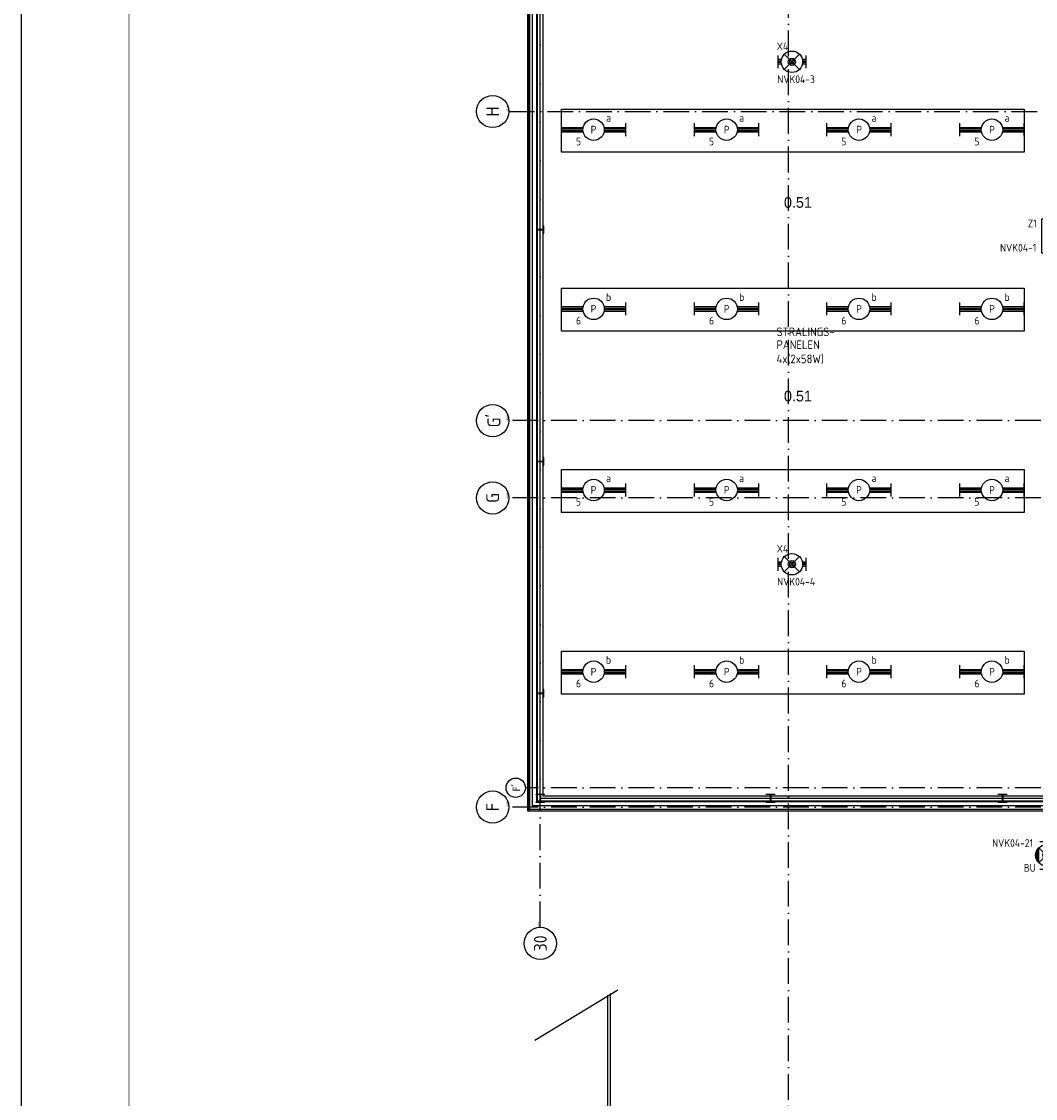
# Model space of a CAD drawing. Header units: millimetres. Extents: x -6587 to 112313, y 244 to 84344.
# Tile 10 of 58: x -6587 to 17014, y 34147 to 59229. Entities that reach past the tile are written whole.
import ezdxf
from ezdxf.enums import TextEntityAlignment as Align

# ---------------------------------------------------------------- set-up
doc = ezdxf.new("R2010")
doc.units = ezdxf.units.MM
doc.header["$LTSCALE"] = 100
doc.linetypes.add('DASHDOT', pattern=[9, 6, -1.5, 0, -1.5])
doc.layers.get('0').update_dxf_attribs({"linetype": 'CONTINUOUS'})
for name, color, linetype in [('AL$7----_STRAMIEN', 1, 'DASHDOT'), ('ALN-----_BLOCKNAAM', 2, 'CONTINUOUS'), ('BL$4----', 7, 'CONTINUOUS'), ('BOUW', 8, 'CONTINUOUS'), ('EB63101-_ATTRIB', 2, 'CONTINUOUS'), ('EB63202-_ATTRIB', 2, 'CONTINUOUS'), ('EB63501-_ATTRIB', 2, 'CONTINUOUS'), ('EL63101-_LICHT-ARM', 3, 'CONTINUOUS'), ('EL63202-_NOODVRL-TXT', 3, 'CONTINUOUS'), ('EL63501-_NOODVRL-ARM', 3, 'CONTINUOUS'), ('KABELGOOT', 8, 'CONTINUOUS'), ('LIJN025', 10, 'CONTINUOUS'), ('LIJN050', 90, 'CONTINUOUS'), ('TEKST25', 10, 'CONTINUOUS'), ('TEKST35', 50, 'CONTINUOUS'), ('TEKST50', 90, 'CONTINUOUS')]:
    doc.layers.add(name, color=color, linetype=linetype)
doc.styles.add('1_8', font='iso', dxfattribs={"width": 0.7, "height": 1.8})
doc.styles.add('BURO-025', font='BUROFONT.shx', dxfattribs={"height": 250})
doc.styles.add('ISO', font='iso.shx')
doc.styles.add('MAATVOERING', font='iso.shx')
doc.styles.add('ROMAND', font='romand')
doc.styles.get("Standard").update_dxf_attribs({"font": 'iso.shx'})
doc.styles.add('TECHNIC', font='technic_.ttf')

# ---------------------------------------------------------------- blocks, each defined once
blk = doc.blocks.new('A0-G')
at = {"layer": 'LIJN025'}
blk.add_lwpolyline([(1189, 841), (1189, 0), (0, 0), (0, 841)], close=True, dxfattribs=at)
at = {"layer": 'LIJN050', "const_width": 0.2}
blk.add_lwpolyline([(1184, 836), (25, 836), (25, 5), (1184, 5)], close=True, dxfattribs=at)
at = {"layer": 'TEKST25', "style": 'ROMAND', "width": 2.899115}
blk.add_attdef('STATUS', text='', height=2.5, dxfattribs=at).set_placement((1143, 71.5), (1182, 71.5), align=Align.FIT)
at = {"layer": 'TEKST25', "style": 'ISO'}
for tag, p in [('E', (1144.25, 66)), ('NAAM-E', (1155.75, 66)), ('DATUM-E', (1174, 66)), ('D', (1144.25, 61)), ('NAAM-D', (1155.75, 61)), ('DATUM-D', (1174, 61)), ('C', (1144.25, 56)), ('NAAM-C', (1155.75, 56)), ('DATUM-C', (1174, 56)), ('B', (1144.25, 51)), ('NAAM-B', (1155.75, 51)), ('DATUM-B', (1174, 51)), ('A', (1144.25, 46)), ('NAAM-A', (1155.75, 46)), ('DATUM-A', (1174, 46))]:
    blk.add_attdef(tag, text='', height=2.5, dxfattribs=at).set_placement(p, align=Align.CENTER)
for tag, p in [('DATUM', (1021.75, 36.25)), ('SCHAAL', (1057, 36.25)), ('GETEKEND', (1087.25, 36.25)), ('GECONTOL.', (1122, 36.25)), ('FORMAAT', (1152.25, 28.25))]:
    blk.add_attdef(tag, p, '', height=2.5, dxfattribs=at)
at = {"layer": 'TEKST35', "style": 'ISO'}
for tag, p in [('PROJECT', (1023.5, 72.5)), ('PLAATS', (1023.5, 63.5)), ('INSTALLATIE-REGEL1', (1023.5, 52.5)), ('INSTALLATIE-REGEL2', (1023.5, 43.5))]:
    blk.add_attdef(tag, p, '', height=4, dxfattribs=at)
blk.add_attdef('PROJ.NR.', text='', height=4, dxfattribs=at).set_placement((1170, 23), align=Align.CENTER)
at = {"layer": 'TEKST50', "style": 'ISO'}
blk.add_attdef('FILE-NAAM', text='', height=5, dxfattribs=at).set_placement((1162.5, 7.5), align=Align.CENTER)
blk = doc.blocks.new('EJ3T01W')
at = {"color": 0}
for p, q in [((-3.25, -1.5), (-3.25, 1.5)), ((-3.25, 0.52), (-2.44, 0.52)), ((-3.25, 0.17), (-2.49, 0.17)), ((-1.77, 1.77), (1.77, -1.77)), ((1.77, 1.77), (-1.77, -1.77)), ((2.44, 0.52), (3.25, 0.52)), ((2.49, 0.17), (3.25, 0.17)), ((3.25, -1.5), (3.25, 1.5)), ((-3.25, -0.17), (-2.49, -0.17)), ((-3.25, -0.52), (-2.44, -0.52)), ((2.44, -0.52), (3.25, -0.52)), ((2.49, -0.17), (3.25, -0.17))]:
    blk.add_line(p, q, dxfattribs=at)
for p, q in [((1.77, -1.77), (-1.77, -1.77)), ((1.48, -2.02), (-1.48, -2.02)), ((1.05, -2.27), (-1.05, -2.27))]:
    blk.add_line(p, q)
at = {"color": 6}
blk.add_lwpolyline([(1.77, -1.77), (1.75, -1.75)], dxfattribs=at)
at = {"color": 0}
for radius in [2.5, 0.85, 0.5]:
    blk.add_circle((0, 0), radius, dxfattribs=at)
at = {"color": 6, "style": '1_8'}
for tag, flags, p in [('A_CODE', 8, (-3.5, 2.75)), ('SCHAK', 8, (3.5, 2.75)), ('GROEP', 8, (-3.5, -2.75)), ('KAST', 9, (3.5, -2.75))]:
    blk.add_attdef(tag, text='', height=1.8, dxfattribs=dict(at, flags=flags)).set_placement(p, align=Align.MIDDLE)
blk = doc.blocks.new('ES3N026')
for p, q in [((-1.5, 0.75), (-1, 0.25)), ((0.38, -0.88), (0.38, 0.87)), ((2.25, 1.25), (2.25, -1.25)), ((2.5, 1.25), (2.5, -1.25)), ((2.75, 1.25), (2.75, -1.25)), ((3, 1.25), (3, -1.25))]:
    blk.add_line(p, q)
for points in [[(4.01, 2.01), (4.01, -1.98), (-3.99, -1.98), (-3.99, 2.01)], [(3.25, -1.25), (2, -1.25), (2, 1.25), (3.25, 1.25)], [(0.38, -0.88), (1.12, -0.13), (-0.37, -0.13)]]:
    blk.add_lwpolyline(points, close=True)
for points in [[(-0.75, 1.5), (-2.5, -0.25), (-3.5, -0.25)], [(-1.25, 1), (-2.25, 1), (-2.75, 0.5)], [(-2, 0.25), (-1.25, -0.5), (-1.25, -1.5)]]:
    blk.add_lwpolyline(points)
at = {"style": '1_8'}
for tag, flags, p in [('A_CODE', 8, (-3.5, 2.75)), ('SCHAK', 8, (3.5, 2.75)), ('GROEP', 8, (-3.5, -2.75)), ('KAST', 9, (3.5, -2.75))]:
    blk.add_attdef(tag, text='', height=1.8, dxfattribs=dict(at, flags=flags)).set_placement(p, align=Align.MIDDLE_CENTER)
at = {"color": 2, "style": '1_8', "flags": 8}
blk.add_attdef('NUMMER', text='', height=1.8, dxfattribs=at).set_placement((4, 3.75), align=Align.MIDDLE)
blk = doc.blocks.new('EJ3T30')
at = {"color": 0}
for p, q in [((-7.5, -1.5), (-7.5, 1.5)), ((-7.5, 0.52), (-2.44, 0.52)), ((-7.5, 0.17), (-2.49, 0.17)), ((2.44, 0.52), (7.5, 0.52)), ((2.49, 0.17), (7.5, 0.17)), ((7.5, -1.5), (7.5, 1.5)), ((-7.5, -0.18), (-2.49, -0.18)), ((-7.5, -0.53), (-2.44, -0.53)), ((2.44, -0.53), (7.5, -0.53)), ((2.49, -0.18), (7.5, -0.18))]:
    blk.add_line(p, q, dxfattribs=at)
blk.add_circle((0, 0), 2.5, dxfattribs=at)
at = {"color": 6, "style": '1_8'}
for tag, flags, p in [('SCHAK', 8, (3.5, 2.75)), ('A_CODE', 8, (0, 0)), ('GROEP', 8, (-3.5, -2.75)), ('KAST', 9, (3.5, -2.75))]:
    blk.add_attdef(tag, text='', height=1.8, dxfattribs=dict(at, flags=flags)).set_placement(p, align=Align.MIDDLE)
blk = doc.blocks.new('EJ3T01')
at = {"color": 0}
for p, q in [((-3.25, -1.5), (-3.25, 1.5)), ((-3.25, 0.52), (-2.44, 0.52)), ((-3.25, 0.17), (-2.49, 0.17)), ((-1.77, 1.77), (1.77, -1.77)), ((1.77, 1.77), (-1.77, -1.77)), ((2.44, 0.52), (3.25, 0.52)), ((2.49, 0.17), (3.25, 0.17)), ((3.25, -1.5), (3.25, 1.5)), ((-3.25, -0.17), (-2.49, -0.17)), ((-3.25, -0.52), (-2.44, -0.52)), ((2.44, -0.52), (3.25, -0.52)), ((2.49, -0.17), (3.25, -0.17))]:
    blk.add_line(p, q, dxfattribs=at)
at = {"color": 6}
blk.add_lwpolyline([(1.77, -1.77), (1.75, -1.75)], dxfattribs=at)
at = {"color": 0}
for radius in [2.5, 0.85, 0.5]:
    blk.add_circle((0, 0), radius, dxfattribs=at)
at = {"color": 6, "style": '1_8'}
for tag, flags, p in [('A_CODE', 8, (-3.5, 2.75)), ('SCHAK', 8, (3.5, 2.75)), ('GROEP', 8, (-3.5, -2.75)), ('KAST', 9, (3.5, -2.75))]:
    blk.add_attdef(tag, text='', height=1.8, dxfattribs=dict(at, flags=flags)).set_placement(p, align=Align.MIDDLE)
blk = doc.blocks.new('1010')
at = {"layer": 'AL$7----_STRAMIEN', "color": 7, "linetype": 'Continuous'}
blk.add_circle((0, 750), 750, dxfattribs=at)
at = {"layer": 'AL$7----_STRAMIEN', "color": 3, "linetype": 'Continuous'}
blk.add_attdef('STR-NAAM', text='', height=600, rotation=360, dxfattribs=at).set_placement((0, 750), align=Align.MIDDLE)
at = {"layer": 'ALN-----_BLOCKNAAM', "linetype": 'Continuous'}
blk.add_text('1010', height=100, dxfattribs=at).set_placement((0, 0))
blk = doc.blocks.new('1011')
at = {"layer": 'AL$7----_STRAMIEN', "color": 7, "linetype": 'Continuous'}
blk.add_circle((-750, 0), 750, dxfattribs=at)
at = {"layer": 'AL$7----_STRAMIEN', "color": 3, "linetype": 'Continuous'}
blk.add_attdef('STR-NAAM', text='', height=600, rotation=360, dxfattribs=at).set_placement((-750, 0), align=Align.MIDDLE)
at = {"layer": 'ALN-----_BLOCKNAAM', "linetype": 'Continuous'}
blk.add_text('1011', height=100, dxfattribs=at).set_placement((0, 0))
blk = doc.blocks.new('XREF')
at = {"layer": 'AL$7----_STRAMIEN', "color": 1}
for p, q in [((161830, 51965), (161830, 90956)), ((161830, 51965), (161830, 90956)), ((167605, 19143), (167605, 90958)), ((161096, 70965), (250890, 70965)), ((250890, 63765), (161096, 63765)), ((250890, 61965), (161096, 61965)), ((250890, 55215), (161477, 55215)), ((250890, 54765), (161096, 54765))]:
    blk.add_line(p, q, dxfattribs=at)
at = {"layer": 'BL$4----', "color": 8, "linetype": 'Continuous'}
for p, q in [((161700, 49337), (163633, 50510)), ((163466, 44263), (163466, 50427)), ((163401, 44249), (163401, 50388))]:
    blk.add_line(p, q, dxfattribs=at)
at = {"layer": 'BOUW'}
for p, q in [((161560, 88905), (161560, 54675)), ((161730, 55065), (161930, 55065)), ((161730, 55055), (161730, 55065)), ((161809, 55055), (161730, 55055)), ((161827, 54903), (161827, 55037)), ((161834, 55037), (161834, 54903)), ((161930, 55055), (161852, 55055)), ((161930, 55065), (161930, 55055)), ((167090, 55065), (167290, 55065)), ((167090, 55055), (167090, 55065)), ((167169, 55055), (167090, 55055)), ((167187, 54903), (167187, 55037)), ((167194, 55037), (167194, 54903)), ((167290, 55055), (167212, 55055)), ((167290, 55065), (167290, 55055)), ((172490, 55065), (172690, 55065)), ((172490, 55055), (172490, 55065)), ((172569, 55055), (172490, 55055)), ((172587, 54903), (172587, 55037)), ((172594, 55037), (172594, 54903)), ((172690, 55055), (172612, 55055)), ((172690, 55065), (172690, 55055)), ((161730, 54885), (161809, 54885)), ((161730, 54875), (161730, 54885)), ((161930, 54875), (161730, 54875)), ((161852, 54885), (161930, 54885)), ((161930, 54885), (161930, 54875)), ((167090, 54885), (167169, 54885)), ((167090, 54875), (167090, 54885)), ((167290, 54875), (167090, 54875)), ((167212, 54885), (167290, 54885)), ((167290, 54885), (167290, 54875)), ((172490, 54885), (172569, 54885)), ((172490, 54875), (172490, 54885)), ((172690, 54875), (172490, 54875)), ((172612, 54885), (172690, 54885)), ((172690, 54885), (172690, 54875)), ((161560, 54675), (174070, 54675))]:
    blk.add_line(p, q, dxfattribs=at)
for points in [[(190989, 82656), (191130, 82656), (191130, 88905), (161535, 88905), (161535, 54675), (174070, 54679)], [(190989, 82696), (191090, 82696), (191090, 88865), (161575, 88865), (161575, 54715), (174070, 54719)], [(174190, 54495), (174190, 54791), (161651, 54791), (161651, 88810), (183210, 88810)], [(174290, 54495), (174290, 54891), (161751, 54891), (161751, 88710), (183210, 88710)], [(174290, 54966), (161826, 54966), (161826, 88647), (183210, 88647)]]:
    blk.add_lwpolyline(points, dxfattribs=at)
blk.add_lwpolyline([(174290, 54903), (161764, 54903), (161764, 88710), (183210, 88710), (183210, 88585), (161889, 88585), (161889, 55028), (174290, 55028)], close=True, dxfattribs=at)
for points in [[(161891, 68211, -0.414214), (161906, 68196), (161906, 68124), (161916, 68124), (161916, 68304), (161906, 68304), (161906, 68232, -0.414214), (161891, 68217), (161769, 68217, -0.414214), (161754, 68232), (161754, 68304), (161745, 68304), (161745, 68124), (161754, 68124), (161754, 68196, -0.414214), (161769, 68211)], [(161891, 62811, -0.414214), (161906, 62796), (161906, 62724), (161916, 62724), (161916, 62904), (161906, 62904), (161906, 62832, -0.414214), (161891, 62817), (161769, 62817, -0.414214), (161754, 62832), (161754, 62904), (161745, 62904), (161745, 62724), (161754, 62724), (161754, 62796, -0.414214), (161769, 62811)], [(161891, 57411, -0.414214), (161906, 57396), (161906, 57324), (161916, 57324), (161916, 57504), (161906, 57504), (161906, 57432, -0.414214), (161891, 57417), (161769, 57417, -0.414214), (161754, 57432), (161754, 57504), (161745, 57504), (161745, 57324), (161754, 57324), (161754, 57396, -0.414214), (161769, 57411)]]:
    blk.add_lwpolyline(points, format="xyb", close=True, dxfattribs=at)
for centre, start, end in [((161809, 55037), 0, 90), ((161852, 55037), 90, 180), ((167169, 55037), 0, 90), ((167212, 55037), 90, 180), ((172569, 55037), 0, 90), ((172612, 55037), 90, 180), ((161809, 54903), 270, 0), ((161852, 54903), 180, 270), ((167169, 54903), 270, 0), ((167212, 54903), 180, 270), ((172569, 54903), 270, 0), ((172612, 54903), 180, 270)]:
    blk.add_arc(centre, 18, start, end, dxfattribs=at)
at = {"layer": 'AL$7----_STRAMIEN', "rotation": 90}
for p, xscale, yscale, zscale, values in [((161096, 70965), 0.5, 0.5, 0.5, {'STR-NAAM': 'H'}), ((161096, 70965), 0.5, 0.5, 0.5, {'STR-NAAM': 'H'}), ((161096, 63765), 0.5, 0.5, 0.5, {'STR-NAAM': "G'"}), ((161096, 63765), 0.5, 0.5, 0.5, {'STR-NAAM': "G'"}), ((161096, 61965), 0.5, 0.5, 0.5, {'STR-NAAM': 'G'}), ((161096, 61965), 0.5, 0.5, 0.5, {'STR-NAAM': 'G'}), ((161482, 55215), 0.3, 0.3, 0.3, {'STR-NAAM': "F'"}), ((161096, 54765), 0.5, 0.5, 0.5, {'STR-NAAM': 'F'})]:
    blk.add_blockref('1010', p, dxfattribs=dict(at, xscale=xscale, yscale=yscale, zscale=zscale)).add_auto_attribs(values)
at = {"layer": 'AL$7----_STRAMIEN', "color": 8, "xscale": 0.5, "yscale": 0.5, "zscale": 0.5, "rotation": 90}
blk.add_blockref('1011', (161830, 51965), dxfattribs=at).add_auto_attribs({'STR-NAAM': '30'})
blk.add_blockref('1011', (161830, 51965), dxfattribs=at).add_auto_attribs({'STR-NAAM': '30'})
at = {"layer": 'BOUW', "style": 'BURO-025'}
for p in [(167501, 68723), (167501, 64213)]:
    blk.add_text('0.51', height=250, dxfattribs=at).set_placement(p)
at = {"layer": 'BOUW', "style": 'TECHNIC'}
for tag, p in [('TKC', (236229, 52185)), ('BALIE', (236229, 51894))]:
    blk.add_attdef(tag, text='', height=250, dxfattribs=at).set_placement(p, align=Align.CENTER)
at = {"layer": 'KABELGOOT', "color": 8, "flags": 3}
blk.add_attdef('HULPSTUK', (188825, 76010, 3650), '', height=1, rotation=180, dxfattribs=at)
blk.add_attdef('HULPSTUK', (182644, 45781, 3650), '', height=1, dxfattribs=at)

msp = doc.modelspace()

# ---------------------------------------------------------------- linework, layer by layer
at = {"layer": 'LIJN025', "color": 10}
for p, q in [((5985, 57188), (16753, 57188)), ((5985, 56688), (5985, 57188)), ((16753, 57188), (16753, 56188)), ((5982, 56188), (5982, 56688)), ((16753, 56188), (5982, 56188)), ((5985, 53015), (16753, 53015)), ((5985, 52515), (5985, 53015)), ((16753, 53015), (16753, 52015)), ((5982, 52015), (5982, 52515)), ((16753, 52015), (5982, 52015)), ((5985, 48297), (5985, 48797)), ((5985, 48797), (16753, 48797)), ((16753, 48797), (16753, 47797)), ((5982, 47797), (5982, 48297)), ((16753, 47797), (5982, 47797)), ((5985, 44064), (5985, 44564)), ((5985, 44564), (16753, 44564)), ((16753, 44564), (16753, 43564)), ((5982, 43564), (5982, 44064)), ((16753, 43564), (5982, 43564))]:
    msp.add_line(p, q, dxfattribs=at)

# ---------------------------------------------------------------- block references
at = {"xscale": 100, "yscale": 100, "zscale": 100}
msp.add_blockref('A0-G', (-6587, 244), dxfattribs=at)
at = {"layer": 'EL63101-_LICHT-ARM'}
msp.add_blockref('XREF', (-156342, -13832), dxfattribs=at)
ref = msp.add_blockref('EJ3T30', (6728, 56710, 7000), dxfattribs=dict(at, xscale=100, yscale=100, zscale=100))
ref.add_attrib('A_CODE', 'P', dxfattribs={"layer": 'EB63101-_ATTRIB', "color": 1, "height": 180, "style": '1_8', "flags": 8}).set_placement((6728, 56710, 7000), align=Align.MIDDLE)
ref.add_attrib('GROEP', '5', dxfattribs={"layer": 'EB63101-_ATTRIB', "color": 1, "height": 180, "style": '1_8', "flags": 8}).set_placement((6378, 56435, 7000), align=Align.MIDDLE)
ref.add_attrib('SCHAK', 'a', dxfattribs={"layer": 'EB63101-_ATTRIB', "color": 1, "height": 180, "style": '1_8', "flags": 8}).set_placement((7078, 56985, 7000), align=Align.MIDDLE)
ref = msp.add_blockref('EJ3T30', (9825, 56710, 7000), dxfattribs=dict(at, xscale=100, yscale=100, zscale=100))
ref.add_attrib('A_CODE', 'P', dxfattribs={"layer": 'EB63101-_ATTRIB', "color": 1, "height": 180, "style": '1_8', "flags": 8}).set_placement((9825, 56710, 7000), align=Align.MIDDLE)
ref.add_attrib('GROEP', '5', dxfattribs={"layer": 'EB63101-_ATTRIB', "color": 1, "height": 180, "style": '1_8', "flags": 8}).set_placement((9475, 56435, 7000), align=Align.MIDDLE)
ref.add_attrib('SCHAK', 'a', dxfattribs={"layer": 'EB63101-_ATTRIB', "color": 1, "height": 180, "style": '1_8', "flags": 8}).set_placement((10175, 56985, 7000), align=Align.MIDDLE)
ref = msp.add_blockref('EJ3T30', (12906, 56710, 7000), dxfattribs=dict(at, xscale=100, yscale=100, zscale=100))
ref.add_attrib('A_CODE', 'P', dxfattribs={"layer": 'EB63101-_ATTRIB', "color": 1, "height": 180, "style": '1_8', "flags": 8}).set_placement((12906, 56710, 7000), align=Align.MIDDLE)
ref.add_attrib('GROEP', '5', dxfattribs={"layer": 'EB63101-_ATTRIB', "color": 1, "height": 180, "style": '1_8', "flags": 8}).set_placement((12556, 56435, 7000), align=Align.MIDDLE)
ref.add_attrib('SCHAK', 'a', dxfattribs={"layer": 'EB63101-_ATTRIB', "color": 1, "height": 180, "style": '1_8', "flags": 8}).set_placement((13256, 56985, 7000), align=Align.MIDDLE)
ref = msp.add_blockref('EJ3T30', (16002, 56710, 7000), dxfattribs=dict(at, xscale=100, yscale=100, zscale=100))
ref.add_attrib('A_CODE', 'P', dxfattribs={"layer": 'EB63101-_ATTRIB', "color": 1, "height": 180, "style": '1_8', "flags": 8}).set_placement((16002, 56710, 7000), align=Align.MIDDLE)
ref.add_attrib('GROEP', '5', dxfattribs={"layer": 'EB63101-_ATTRIB', "color": 1, "height": 180, "style": '1_8', "flags": 8}).set_placement((15652, 56435, 7000), align=Align.MIDDLE)
ref.add_attrib('SCHAK', 'a', dxfattribs={"layer": 'EB63101-_ATTRIB', "color": 1, "height": 180, "style": '1_8', "flags": 8}).set_placement((16352, 56985, 7000), align=Align.MIDDLE)
ref = msp.add_blockref('EJ3T30', (6728, 52537, 7000), dxfattribs=dict(at, xscale=100, yscale=100, zscale=100))
ref.add_attrib('A_CODE', 'P', dxfattribs={"layer": 'EB63101-_ATTRIB', "color": 1, "height": 180, "style": '1_8', "flags": 8}).set_placement((6728, 52537, 7000), align=Align.MIDDLE)
ref.add_attrib('GROEP', '6', dxfattribs={"layer": 'EB63101-_ATTRIB', "color": 1, "height": 180, "style": '1_8', "flags": 8}).set_placement((6378, 52262, 7000), align=Align.MIDDLE)
ref.add_attrib('SCHAK', 'b', dxfattribs={"layer": 'EB63101-_ATTRIB', "color": 1, "height": 180, "style": '1_8', "flags": 8}).set_placement((7078, 52812, 7000), align=Align.MIDDLE)
ref = msp.add_blockref('EJ3T30', (9825, 52537, 7000), dxfattribs=dict(at, xscale=100, yscale=100, zscale=100))
ref.add_attrib('A_CODE', 'P', dxfattribs={"layer": 'EB63101-_ATTRIB', "color": 1, "height": 180, "style": '1_8', "flags": 8}).set_placement((9825, 52537, 7000), align=Align.MIDDLE)
ref.add_attrib('GROEP', '6', dxfattribs={"layer": 'EB63101-_ATTRIB', "color": 1, "height": 180, "style": '1_8', "flags": 8}).set_placement((9475, 52262, 7000), align=Align.MIDDLE)
ref.add_attrib('SCHAK', 'b', dxfattribs={"layer": 'EB63101-_ATTRIB', "color": 1, "height": 180, "style": '1_8', "flags": 8}).set_placement((10175, 52812, 7000), align=Align.MIDDLE)
ref = msp.add_blockref('EJ3T30', (12906, 52537, 7000), dxfattribs=dict(at, xscale=100, yscale=100, zscale=100))
ref.add_attrib('A_CODE', 'P', dxfattribs={"layer": 'EB63101-_ATTRIB', "color": 1, "height": 180, "style": '1_8', "flags": 8}).set_placement((12906, 52537, 7000), align=Align.MIDDLE)
ref.add_attrib('GROEP', '6', dxfattribs={"layer": 'EB63101-_ATTRIB', "color": 1, "height": 180, "style": '1_8', "flags": 8}).set_placement((12556, 52262, 7000), align=Align.MIDDLE)
ref.add_attrib('SCHAK', 'b', dxfattribs={"layer": 'EB63101-_ATTRIB', "color": 1, "height": 180, "style": '1_8', "flags": 8}).set_placement((13256, 52812, 7000), align=Align.MIDDLE)
ref = msp.add_blockref('EJ3T30', (16002, 52537, 7000), dxfattribs=dict(at, xscale=100, yscale=100, zscale=100))
ref.add_attrib('A_CODE', 'P', dxfattribs={"layer": 'EB63101-_ATTRIB', "color": 1, "height": 180, "style": '1_8', "flags": 8}).set_placement((16002, 52537, 7000), align=Align.MIDDLE)
ref.add_attrib('GROEP', '6', dxfattribs={"layer": 'EB63101-_ATTRIB', "color": 1, "height": 180, "style": '1_8', "flags": 8}).set_placement((15652, 52262, 7000), align=Align.MIDDLE)
ref.add_attrib('SCHAK', 'b', dxfattribs={"layer": 'EB63101-_ATTRIB', "color": 1, "height": 180, "style": '1_8', "flags": 8}).set_placement((16352, 52812, 7000), align=Align.MIDDLE)
ref = msp.add_blockref('EJ3T30', (6728, 48319, 7000), dxfattribs=dict(at, xscale=100, yscale=100, zscale=100))
ref.add_attrib('A_CODE', 'P', dxfattribs={"layer": 'EB63101-_ATTRIB', "color": 1, "height": 180, "style": '1_8', "flags": 8}).set_placement((6728, 48319, 7000), align=Align.MIDDLE)
ref.add_attrib('GROEP', '5', dxfattribs={"layer": 'EB63101-_ATTRIB', "color": 1, "height": 180, "style": '1_8', "flags": 8}).set_placement((6378, 48044, 7000), align=Align.MIDDLE)
ref.add_attrib('SCHAK', 'a', dxfattribs={"layer": 'EB63101-_ATTRIB', "color": 1, "height": 180, "style": '1_8', "flags": 8}).set_placement((7078, 48594, 7000), align=Align.MIDDLE)
ref = msp.add_blockref('EJ3T30', (9825, 48319, 7000), dxfattribs=dict(at, xscale=100, yscale=100, zscale=100))
ref.add_attrib('A_CODE', 'P', dxfattribs={"layer": 'EB63101-_ATTRIB', "color": 1, "height": 180, "style": '1_8', "flags": 8}).set_placement((9825, 48319, 7000), align=Align.MIDDLE)
ref.add_attrib('GROEP', '5', dxfattribs={"layer": 'EB63101-_ATTRIB', "color": 1, "height": 180, "style": '1_8', "flags": 8}).set_placement((9475, 48044, 7000), align=Align.MIDDLE)
ref.add_attrib('SCHAK', 'a', dxfattribs={"layer": 'EB63101-_ATTRIB', "color": 1, "height": 180, "style": '1_8', "flags": 8}).set_placement((10175, 48594, 7000), align=Align.MIDDLE)
ref = msp.add_blockref('EJ3T30', (12906, 48319, 7000), dxfattribs=dict(at, xscale=100, yscale=100, zscale=100))
ref.add_attrib('A_CODE', 'P', dxfattribs={"layer": 'EB63101-_ATTRIB', "color": 1, "height": 180, "style": '1_8', "flags": 8}).set_placement((12906, 48319, 7000), align=Align.MIDDLE)
ref.add_attrib('GROEP', '5', dxfattribs={"layer": 'EB63101-_ATTRIB', "color": 1, "height": 180, "style": '1_8', "flags": 8}).set_placement((12556, 48044, 7000), align=Align.MIDDLE)
ref.add_attrib('SCHAK', 'a', dxfattribs={"layer": 'EB63101-_ATTRIB', "color": 1, "height": 180, "style": '1_8', "flags": 8}).set_placement((13256, 48594, 7000), align=Align.MIDDLE)
ref = msp.add_blockref('EJ3T30', (16002, 48319, 7000), dxfattribs=dict(at, xscale=100, yscale=100, zscale=100))
ref.add_attrib('A_CODE', 'P', dxfattribs={"layer": 'EB63101-_ATTRIB', "color": 1, "height": 180, "style": '1_8', "flags": 8}).set_placement((16002, 48319, 7000), align=Align.MIDDLE)
ref.add_attrib('GROEP', '5', dxfattribs={"layer": 'EB63101-_ATTRIB', "color": 1, "height": 180, "style": '1_8', "flags": 8}).set_placement((15652, 48044, 7000), align=Align.MIDDLE)
ref.add_attrib('SCHAK', 'a', dxfattribs={"layer": 'EB63101-_ATTRIB', "color": 1, "height": 180, "style": '1_8', "flags": 8}).set_placement((16352, 48594, 7000), align=Align.MIDDLE)
ref = msp.add_blockref('EJ3T30', (6728, 44086, 7000), dxfattribs=dict(at, xscale=100, yscale=100, zscale=100))
ref.add_attrib('A_CODE', 'P', dxfattribs={"layer": 'EB63101-_ATTRIB', "color": 1, "height": 180, "style": '1_8', "flags": 8}).set_placement((6728, 44086, 7000), align=Align.MIDDLE)
ref.add_attrib('GROEP', '6', dxfattribs={"layer": 'EB63101-_ATTRIB', "color": 1, "height": 180, "style": '1_8', "flags": 8}).set_placement((6378, 43811, 7000), align=Align.MIDDLE)
ref.add_attrib('SCHAK', 'b', dxfattribs={"layer": 'EB63101-_ATTRIB', "color": 1, "height": 180, "style": '1_8', "flags": 8}).set_placement((7078, 44361, 7000), align=Align.MIDDLE)
ref = msp.add_blockref('EJ3T30', (9825, 44086, 7000), dxfattribs=dict(at, xscale=100, yscale=100, zscale=100))
ref.add_attrib('A_CODE', 'P', dxfattribs={"layer": 'EB63101-_ATTRIB', "color": 1, "height": 180, "style": '1_8', "flags": 8}).set_placement((9825, 44086, 7000), align=Align.MIDDLE)
ref.add_attrib('GROEP', '6', dxfattribs={"layer": 'EB63101-_ATTRIB', "color": 1, "height": 180, "style": '1_8', "flags": 8}).set_placement((9475, 43811, 7000), align=Align.MIDDLE)
ref.add_attrib('SCHAK', 'b', dxfattribs={"layer": 'EB63101-_ATTRIB', "color": 1, "height": 180, "style": '1_8', "flags": 8}).set_placement((10175, 44361, 7000), align=Align.MIDDLE)
ref = msp.add_blockref('EJ3T30', (12906, 44086, 7000), dxfattribs=dict(at, xscale=100, yscale=100, zscale=100))
ref.add_attrib('A_CODE', 'P', dxfattribs={"layer": 'EB63101-_ATTRIB', "color": 1, "height": 180, "style": '1_8', "flags": 8}).set_placement((12906, 44086, 7000), align=Align.MIDDLE)
ref.add_attrib('GROEP', '6', dxfattribs={"layer": 'EB63101-_ATTRIB', "color": 1, "height": 180, "style": '1_8', "flags": 8}).set_placement((12556, 43811, 7000), align=Align.MIDDLE)
ref.add_attrib('SCHAK', 'b', dxfattribs={"layer": 'EB63101-_ATTRIB', "color": 1, "height": 180, "style": '1_8', "flags": 8}).set_placement((13256, 44361, 7000), align=Align.MIDDLE)
ref = msp.add_blockref('EJ3T30', (16002, 44086, 7000), dxfattribs=dict(at, xscale=100, yscale=100, zscale=100))
ref.add_attrib('A_CODE', 'P', dxfattribs={"layer": 'EB63101-_ATTRIB', "color": 1, "height": 180, "style": '1_8', "flags": 8}).set_placement((16002, 44086, 7000), align=Align.MIDDLE)
ref.add_attrib('GROEP', '6', dxfattribs={"layer": 'EB63101-_ATTRIB', "color": 1, "height": 180, "style": '1_8', "flags": 8}).set_placement((15652, 43811, 7000), align=Align.MIDDLE)
ref.add_attrib('SCHAK', 'b', dxfattribs={"layer": 'EB63101-_ATTRIB', "color": 1, "height": 180, "style": '1_8', "flags": 8}).set_placement((16352, 44361, 7000), align=Align.MIDDLE)
at = {"layer": 'EL63202-_NOODVRL-TXT'}
ref = msp.add_blockref('ES3N026', (17358, 54236), dxfattribs=dict(at, xscale=100, yscale=100, zscale=100, rotation=270))
ref.add_attrib('A_CODE', 'Z1', dxfattribs={"layer": 'EB63202-_ATTRIB', "color": 1, "height": 180, "style": '1_8', "flags": 8}).set_placement((16939, 54528), align=Align.MIDDLE_CENTER)
ref.add_attrib('GROEP', 'NVK04-1', dxfattribs={"layer": 'EB63202-_ATTRIB', "color": 1, "height": 180, "style": '1_8', "flags": 8}).set_placement((16611, 53960), align=Align.MIDDLE_CENTER)
at = {"layer": 'EL63501-_NOODVRL-ARM'}
ref = msp.add_blockref('EJ3T01', (11345, 58291, 3500), dxfattribs=dict(at, xscale=100, yscale=100, zscale=100, rotation=180))
ref.add_attrib('A_CODE', 'X4', dxfattribs={"layer": 'EB63501-_ATTRIB', "color": 1, "height": 180, "style": '1_8', "flags": 8}).set_placement((11124, 58652, 3500), align=Align.MIDDLE)
ref.add_attrib('GROEP', 'NVK04-3', dxfattribs={"layer": 'EB63501-_ATTRIB', "color": 1, "height": 180, "style": '1_8', "flags": 8}).set_placement((11442, 57885, 3500), align=Align.MIDDLE)
ref = msp.add_blockref('EJ3T01', (11345, 46589, 3500), dxfattribs=dict(at, xscale=100, yscale=100, zscale=100, rotation=180))
ref.add_attrib('A_CODE', 'X4', dxfattribs={"layer": 'EB63501-_ATTRIB', "color": 1, "height": 180, "style": '1_8', "flags": 8}).set_placement((11124, 46950, 3500), align=Align.MIDDLE)
ref.add_attrib('GROEP', 'NVK04-4', dxfattribs={"layer": 'EB63501-_ATTRIB', "color": 1, "height": 180, "style": '1_8', "flags": 8}).set_placement((11442, 46183, 3500), align=Align.MIDDLE)
ref = msp.add_blockref('EJ3T01W', (17268, 39809), dxfattribs=dict(at, xscale=100, yscale=100, zscale=100, rotation=270))
ref.add_attrib('A_CODE', 'BU', dxfattribs={"layer": 'EB63501-_ATTRIB', "color": 1, "height": 180, "style": '1_8', "flags": 8}).set_placement((16880, 39517), align=Align.MIDDLE)
ref.add_attrib('GROEP', 'NVK04-21', dxfattribs={"layer": 'EB63501-_ATTRIB', "color": 1, "height": 180, "style": '1_8', "flags": 8}).set_placement((16481, 40096), align=Align.MIDDLE)

# ---------------------------------------------------------------- texts
at = {"layer": 'TEKST25', "style": 'MAATVOERING'}
for s, p in [('STRALINGS-', (10986, 51902)), ('PANELEN', (10986, 51602)), ('4x(2x58W)', (10986, 51272))]:
    msp.add_text(s, height=200, dxfattribs=at).set_placement(p)

doc.saveas('drawing.dxf')
